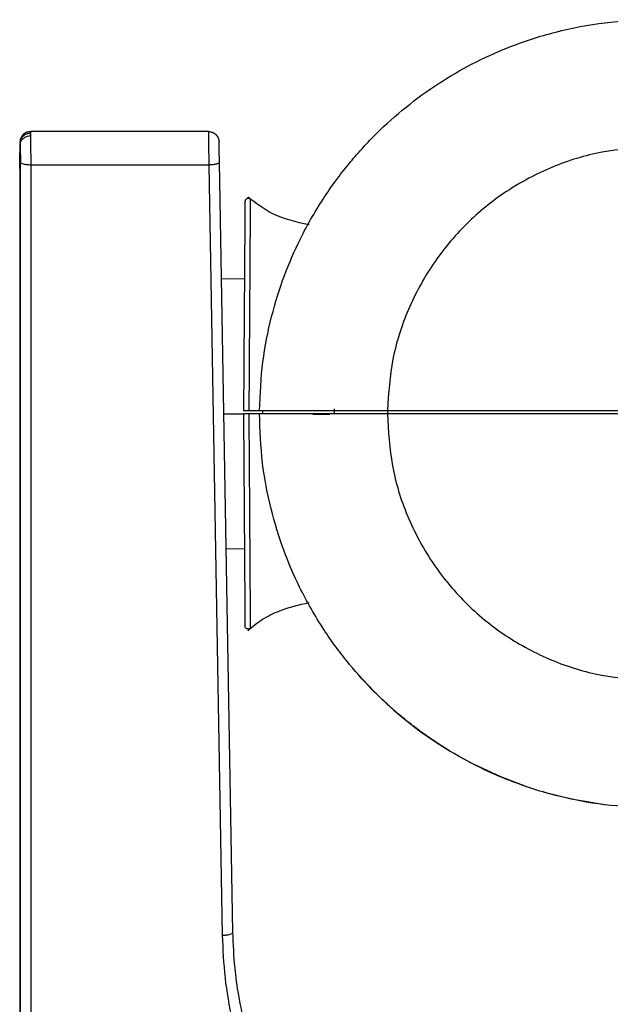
# Model space of a CAD drawing. Header units: millimetres. Extents: x 36 to 747, y 24 to 484.
# Tile 12 of 14: x 550 to 605, y 391 to 484. Entities that reach past the tile are written whole.
import ezdxf

# ---------------------------------------------------------------- set-up
doc = ezdxf.new("R2010")
doc.units = ezdxf.units.MM

msp = doc.modelspace()

# ---------------------------------------------------------------- linework, layer by layer
at = {"color": 7, "linetype": 'Continuous', "lineweight": 25}
for p, q in [((549.808, 472.078), (549.886, 472.443)), ((549.887, 472.423), (549.881, 472.331)), ((550.807, 473.024), (550.808, 473.061)), ((567.484, 473.061), (550.808, 473.061)), ((549.806, 471.991), (549.783, 470.63)), ((549.785, 470.432), (549.81, 471.822)), ((549.806, 471.991), (549.807, 471.972)), ((549.774, 470.461), (549.774, 469.86)), ((549.774, 469.86), (549.774, 345.061)), ((549.837, 360.302), (549.837, 470.166)), ((567.517, 469.914), (550.837, 469.914)), ((550.837, 360.05), (550.837, 469.914)), ((567.517, 469.914), (568.78, 397.595)), ((569.78, 397.872), (568.517, 470.19)), ((549.808, 359.413), (549.804, 469.126)), ((570.862, 459.201), (568.708, 459.238)), ((572.274, 446.561), (571.276, 446.561)), ((571.278, 446.861), (572.275, 446.861)), ((572.575, 446.561), (572.575, 446.861)), ((577.274, 446.508), (578.874, 446.536)), ((579.274, 447.011), (579.274, 446.561)), ((634.274, 446.561), (584.274, 446.561)), ((584.275, 446.861), (634.272, 446.861)), ((584.275, 446.861), (584.275, 446.561)), ((549.777, 438.334), (549.777, 345.054)), ((549.777, 438.334), (549.78, 359.491)), ((569.151, 433.891), (570.862, 433.921))]:
    msp.add_line(p, q, dxfattribs=at)
at = {"color": 1, "linetype": 'Continuous', "lineweight": 25}
for p, q in [((550.806, 472.916), (550.807, 473.024)), ((568.93, 446.561), (570.757, 446.561))]:
    msp.add_line(p, q, dxfattribs=at)
at = {"color": 7, "linetype": 'Continuous', "lineweight": 25, "flags": 128}
for points in [[(597.357, 411.532), (594.914, 412.461), (591.964, 413.86)], [(604.878, 409.823), (601.524, 410.381), (598.904, 411.044)]]:
    msp.add_lwpolyline(points, dxfattribs=at)
at = {"color": 7, "linetype": 'Continuous', "lineweight": 25}
msp.add_arc((609.274, 446.561), 37, 221.07019, 241.46638, dxfattribs=at)
for points, knots in [([(572.275, 446.861), (572.342, 448.394), (572.473, 451.365), (573.322, 455.612), (574.524, 459.469), (575.871, 462.574), (577.18, 465.02), (578.348, 466.911), (579.551, 468.628), (580.77, 470.177), (581.984, 471.568), (583.683, 473.334), (585.983, 475.393), (589.01, 477.593), (592.2, 479.454), (595.872, 481.136), (600.033, 482.485), (604.646, 483.394), (607.741, 483.506), (609.274, 483.561)], [0, 0, 0, 0, 0.079541, 0.154214, 0.224019, 0.288952, 0.329544, 0.367969, 0.404228, 0.438319, 0.470244, 0.500002, 0.565509, 0.630159, 0.693953, 0.75689, 0.839448, 0.920485, 1, 1, 1, 1]), ([(549.806, 471.991), (549.822, 472.108), (549.845, 472.288), (549.971, 472.504), (550.1, 472.651), (550.259, 472.77), (550.49, 472.885), (550.682, 472.904), (550.806, 472.916)], [0, 0, 0, 0, 0.239683, 0.368506, 0.500001, 0.631495, 0.760318, 1, 1, 1, 1]), ([(550.448, 472.958), (550.387, 472.936), (550.264, 472.893), (550.105, 472.774), (549.971, 472.624), (549.912, 472.502), (549.883, 472.441)], [0, 0, 0, 0, 0.2519151, 0.5057013, 0.7566031, 1, 1, 1, 1]), ([(550.817, 473.051), (550.756, 473.049), (550.63, 473.043), (550.444, 472.989), (550.262, 472.901), (550.159, 472.811), (550.107, 472.766)], [0, 0, 0, 0, 0.2330242, 0.4800132, 0.7372756, 1, 1, 1, 1]), ([(550.809, 472.674), (550.808, 472.727), (550.806, 472.82), (550.806, 472.887), (550.806, 472.916)], [0, 0, 0, 0, 0.559963, 1, 1, 1, 1]), ([(550.837, 469.914), (550.837, 470.167), (550.836, 470.691), (550.83, 471.437), (550.822, 472.153), (550.814, 472.483), (550.809, 472.674)], [0, 0, 0, 0, 0.242416, 0.500028, 0.710993, 1, 1, 1, 1]), ([(567.484, 473.061), (567.485, 473.05), (567.485, 473.027), (567.487, 472.842), (567.49, 472.533), (567.494, 472.108), (567.5, 471.602), (567.506, 471.053), (567.512, 470.477), (567.516, 470.102), (567.517, 469.914)], [0, 0, 0, 0, 0.115824, 0.237762, 0.36581, 0.499965, 0.624976, 0.749986, 0.874994, 1, 1, 1, 1]), ([(549.808, 472.066), (549.808, 472.063), (549.808, 472.055), (549.807, 472.015), (549.806, 471.991)], [0, 0, 0, 0, 0.4108458, 1, 1, 1, 1]), ([(609.274, 471.592), (607.648, 471.5), (604.398, 471.315), (599.707, 469.851), (595.381, 467.567), (591.578, 464.477), (588.448, 460.707), (586.118, 456.406), (584.605, 451.731), (584.385, 448.484), (584.275, 446.861)], [0, 0, 0, 0, 0.1250193, 0.2500288, 0.3750381, 0.500042, 0.625042, 0.750035, 0.8750163, 1, 1, 1, 1]), ([(549.785, 470.432), (549.784, 470.475), (549.782, 470.55), (549.782, 470.606), (549.783, 470.63)], [0, 0, 0, 0, 0.55976, 1, 1, 1, 1]), ([(549.804, 469.126), (549.804, 469.248), (549.803, 469.484), (549.8, 469.831), (549.794, 470.162), (549.788, 470.336), (549.785, 470.432)], [0, 0, 0, 0, 0.2576955, 0.5000102, 0.7257949, 1, 1, 1, 1]), ([(576.922, 464.291), (575.726, 464.564), (573.63, 465.042), (571.926, 466.339), (571.195, 466.896)], [0, 0, 0, 0, 0.570466, 1, 1, 1, 1]), ([(570.913, 466.477), (570.912, 466.449), (570.912, 466.393), (570.909, 465.933), (570.904, 465.224), (570.896, 464.095), (570.884, 462.403), (570.867, 459.948), (570.847, 457.086), (570.825, 453.879), (570.801, 450.436), (570.784, 448.053), (570.776, 446.861)], [0, 0, 0, 0, 0.077485, 0.157663, 0.235781, 0.306613, 0.42464, 0.539077, 0.654397, 0.769497, 0.884721, 1, 1, 1, 1]), ([(571.41, 466.701), (571.385, 466.719), (571.336, 466.755), (571.249, 466.777), (571.165, 466.775), (571.089, 466.752), (571.02, 466.71), (570.963, 466.648), (570.921, 466.568), (570.916, 466.507), (570.913, 466.477)], [0, 0, 0, 0, 0.132987, 0.263699, 0.386799, 0.498692, 0.611816, 0.735903, 0.867118, 1, 1, 1, 1]), ([(571.41, 466.701), (571.409, 466.622), (571.408, 466.461), (571.399, 465.154), (571.389, 463.591), (571.381, 462.295), (571.376, 461.59), (571.371, 460.837), (571.363, 459.598), (571.349, 457.641), (571.33, 454.667), (571.306, 451.01), (571.288, 448.295), (571.278, 446.861)], [0, 0, 0, 0, 0.129754, 0.26278, 0.399112, 0.433778, 0.468655, 0.503743, 0.539043, 0.632455, 0.740396, 0.862898, 1, 1, 1, 1]), ([(570.774, 446.561), (570.782, 445.353), (570.799, 442.939), (570.823, 439.444), (570.846, 436.186), (570.863, 433.757), (570.875, 432.035), (570.883, 430.855), (570.891, 429.794), (570.898, 428.807), (570.904, 427.915), (570.909, 427.197), (570.912, 426.73), (570.912, 426.673), (570.913, 426.645)], [0, 0, 0, 0, 0.115565, 0.230929, 0.346189, 0.461549, 0.518882, 0.576349, 0.635227, 0.694277, 0.765056, 0.842534, 0.922603, 1, 1, 1, 1]), ([(571.276, 446.561), (571.249, 446.561), (571.195, 446.561), (571.094, 446.561), (570.992, 446.561), (570.899, 446.561), (570.826, 446.561), (570.781, 446.561), (570.776, 446.561), (570.774, 446.561)], [0, 0, 0, 0, 0.145875, 0.29175, 0.437622, 0.583489, 0.729349, 0.875207, 1, 1, 1, 1]), ([(570.776, 446.861), (570.779, 446.861), (570.786, 446.861), (570.837, 446.861), (570.914, 446.861), (571.009, 446.861), (571.111, 446.861), (571.206, 446.861), (571.255, 446.861), (571.278, 446.861)], [0, 0, 0, 0, 0.145924, 0.291849, 0.437749, 0.583616, 0.729467, 0.875324, 1, 1, 1, 1]), ([(571.276, 446.561), (571.286, 445.104), (571.304, 442.348), (571.324, 439.262), (571.338, 437.26), (571.345, 436.087), (571.353, 435.023), (571.359, 434.064), (571.371, 432.348), (571.385, 430.128), (571.399, 427.994), (571.408, 426.665), (571.409, 426.501), (571.41, 426.421)], [0, 0, 0, 0, 0.137885, 0.260777, 0.305793, 0.348411, 0.388634, 0.426465, 0.461907, 0.601329, 0.737461, 0.87034, 1, 1, 1, 1]), ([(609.274, 409.561), (607.734, 409.616), (604.624, 409.729), (599.989, 410.647), (595.809, 412.009), (592.122, 413.708), (589.57, 415.205), (587.725, 416.471), (586.519, 417.372), (585.344, 418.327), (584.204, 419.335), (582.615, 420.859), (580.561, 423.121), (578.145, 426.404), (576.092, 430.014), (574.459, 433.827), (573.269, 437.72), (572.438, 442.01), (572.33, 445.012), (572.274, 446.561)], [0, 0, 0, 0, 0.079474, 0.160487, 0.24304, 0.305984, 0.369795, 0.395571, 0.421486, 0.447539, 0.473732, 0.500063, 0.561229, 0.631255, 0.710136, 0.775129, 0.845104, 0.920062, 1, 1, 1, 1]), ([(584.274, 446.561), (583.598, 446.561), (582.247, 446.561), (579.886, 446.561), (577.36, 446.561), (575.379, 446.561), (574.126, 446.561), (573.083, 446.561), (572.376, 446.561), (572.308, 446.561), (572.274, 446.561)], [0, 0, 0, 0, 0.082706, 0.165252, 0.295082, 0.42486, 0.52132, 0.618004, 0.808699, 1, 1, 1, 1]), ([(572.275, 446.861), (572.31, 446.861), (572.381, 446.861), (573.113, 446.861), (574.186, 446.861), (575.472, 446.861), (577.541, 446.861), (580.126, 446.861), (582.419, 446.861), (583.656, 446.861), (584.275, 446.861)], [0, 0, 0, 0, 0.1946348, 0.3886043, 0.4845055, 0.5801837, 0.7142119, 0.848648, 0.9242684, 1, 1, 1, 1]), ([(584.275, 446.561), (583.246, 446.561), (581.134, 446.561), (578.46, 446.561), (576.531, 446.561), (575.258, 446.561), (574.048, 446.561), (573.156, 446.561), (572.648, 446.561), (572.599, 446.561), (572.575, 446.561)], [0, 0, 0, 0, 0.128038, 0.262831, 0.353773, 0.441928, 0.526743, 0.68889, 0.845843, 1, 1, 1, 1]), ([(584.274, 446.561), (584.366, 444.924), (584.55, 441.649), (586.028, 436.923), (588.34, 432.57), (591.469, 428.75), (595.285, 425.615), (599.636, 423.297), (604.361, 421.811), (607.636, 421.623), (609.274, 421.529)], [0, 0, 0, 0, 0.124984, 0.249965, 0.374957, 0.499957, 0.624961, 0.749971, 0.87498, 1, 1, 1, 1]), ([(571.193, 426.223), (571.638, 426.588), (572.547, 427.331), (574.478, 428.262), (575.992, 428.614), (576.922, 428.831)], [0, 0, 0, 0, 0.270086, 0.55137, 1, 1, 1, 1]), ([(571.41, 426.421), (571.385, 426.403), (571.336, 426.367), (571.249, 426.345), (571.165, 426.347), (571.089, 426.37), (571.02, 426.412), (570.963, 426.474), (570.921, 426.554), (570.916, 426.614), (570.913, 426.645)], [0, 0, 0, 0, 0.132991, 0.2637, 0.386791, 0.498671, 0.611803, 0.735896, 0.867115, 1, 1, 1, 1]), ([(568.78, 397.595), (568.838, 396.264), (568.954, 393.591), (569.673, 389.54), (570.776, 385.54), (572.251, 381.679), (574.102, 378.083), (576.658, 374.133), (580.126, 369.947), (584.769, 365.876), (590.035, 362.424), (593.973, 360.848), (595.968, 360.05)], [0, 0, 0, 0, 0.082031, 0.164713, 0.252654, 0.336842, 0.417849, 0.49968, 0.623534, 0.746821, 0.871785, 1, 1, 1, 1]), ([(596.296, 361.253), (594.429, 361.997), (590.633, 363.509), (586.109, 366.441), (582.491, 369.435), (579.663, 372.311), (577.136, 375.475), (574.96, 378.863), (573.148, 382.419), (571.841, 385.793), (570.91, 388.996), (570.328, 391.779), (569.909, 394.773), (569.826, 396.751), (569.78, 397.872)], [0, 0, 0, 0, 0.122935, 0.249835, 0.329982, 0.413309, 0.499846, 0.581959, 0.664804, 0.749903, 0.809204, 0.874949, 0.929145, 1, 1, 1, 1])]:
    msp.add_open_spline(points, degree=3, knots=knots, dxfattribs=at)
for points in [[(549.81, 471.822), (549.825, 471.932), (549.857, 472.153), (550.089, 472.433), (550.418, 472.631), (550.679, 472.66), (550.809, 472.674)], [(567.484, 473.061), (567.614, 473.046), (567.873, 473.017), (568.201, 472.79), (568.433, 472.466), (568.467, 472.208), (568.484, 472.078)], [(549.81, 471.822), (549.813, 471.725), (549.821, 471.531), (549.83, 471.109), (549.836, 470.637), (549.837, 470.323), (549.837, 470.166)], [(568.517, 470.19), (568.515, 470.303), (568.511, 470.528), (568.505, 470.874), (568.5, 471.203), (568.494, 471.499), (568.49, 471.748), (568.487, 471.934), (568.485, 472.055), (568.484, 472.071), (568.484, 472.078)], [(550.837, 469.914), (550.708, 469.918), (550.45, 469.925), (550.123, 469.983), (549.891, 470.066), (549.855, 470.133), (549.837, 470.166)], [(568.517, 470.19), (568.503, 470.156), (568.474, 470.087), (568.243, 469.997), (567.912, 469.932), (567.649, 469.92), (567.517, 469.914)], [(568.78, 397.595), (568.911, 397.601), (569.174, 397.613), (569.505, 397.679), (569.736, 397.769), (569.765, 397.837), (569.78, 397.871)]]:
    msp.add_open_spline(points, degree=3, dxfattribs=at)
at = {"color": 1, "linetype": 'Continuous', "lineweight": 25}
msp.add_open_spline([(549.807, 471.972), (549.806, 471.951), (549.806, 471.908), (549.808, 471.851), (549.81, 471.822)], degree=3, knots=[0, 0, 0, 0, 0.495187, 1, 1, 1, 1], dxfattribs=at)

doc.saveas('drawing.dxf')
